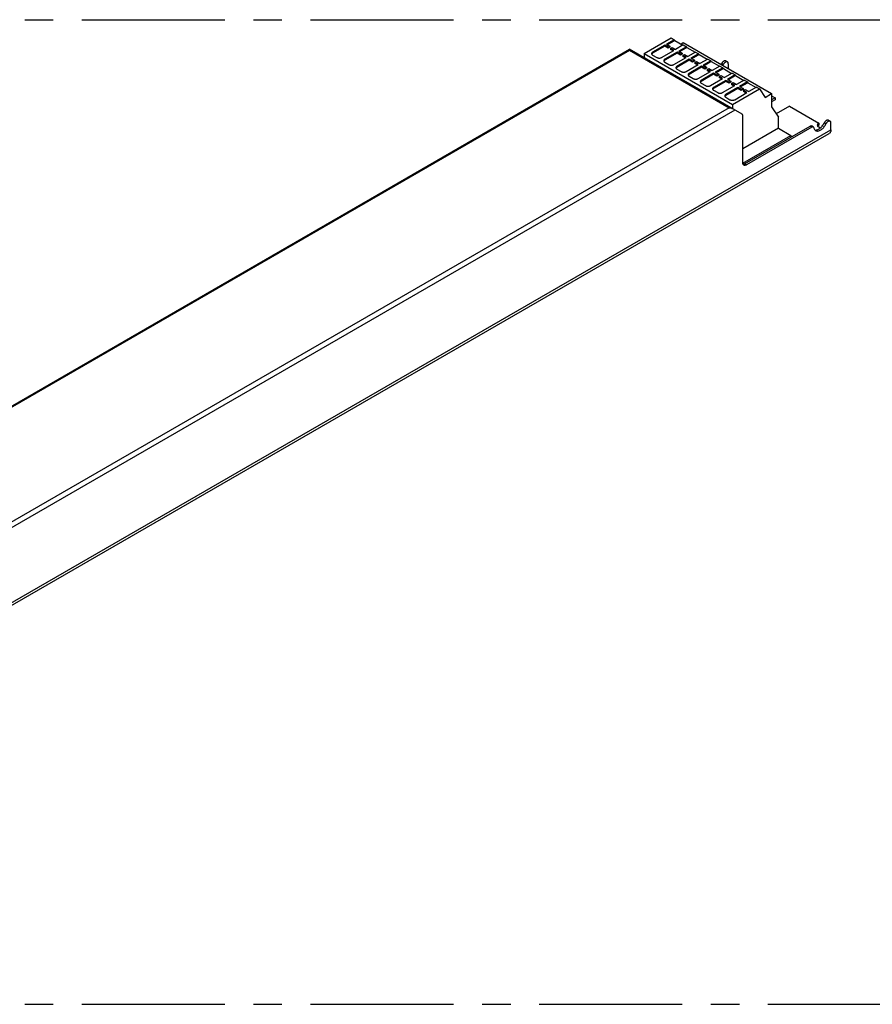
# Model space of a CAD drawing. Header units: millimetres. Extents: x 0 to 210, y 0 to 297.
# Tile 4 of 6: x 94 to 138, y 202 to 252. Entities that reach past the tile are written whole.
import ezdxf

# ---------------------------------------------------------------- set-up
doc = ezdxf.new("R2010")
doc.units = ezdxf.units.MM
doc.header["$LTSCALE"] = 19.36
doc.linetypes.add('CENTER', pattern=[0.6, 0.375, -0.075, 0.075, -0.075])
doc.layers.get('0').update_dxf_attribs({"linetype": 'CONTINUOUS'})
for name, color, linetype in [('DEFAULT_1', 7, 'CENTER'), ('Z_AXIS', 7, 'CONTINUOUS'), ('Z_SURFACE', 7, 'CONTINUOUS')]:
    doc.layers.add(name, color=color, linetype=linetype)

msp = doc.modelspace()

# ---------------------------------------------------------------- linework, layer by layer
at = {"color": 7, "linetype": 'Continuous'}
for p, q in [((126.196, 250.241), (127.561, 251.03)), ((128.054, 250.722), (128.175, 250.792)), ((128.175, 250.792), (132.665, 248.2)), ((61.133, 213.329), (125.446, 250.46)), ((131.171, 247.154), (125.446, 250.46)), ((126.196, 250.241), (126.194, 250.028)), ((126.196, 250.241), (130.686, 247.649)), ((130.464, 249.719), (130.464, 249.471)), ((130.686, 247.649), (132.051, 248.438)), ((132.051, 248.438), (132.329, 248.006)), ((132.329, 248.006), (132.665, 248.2)), ((132.665, 248.2), (132.665, 247.528)), ((130.686, 247.649), (130.684, 247.435)), ((131.207, 244.684), (131.207, 247.074)), ((132.665, 247.528), (133.019, 247.006)), ((133.019, 246.445), (133.019, 247.006)), ((135.679, 246.368), (135.679, 246.709)), ((60.82, 203.013), (135.596, 246.185)), ((133.019, 246.445), (131.207, 245.398)), ((131.207, 244.674), (133.646, 246.082)), ((131.295, 244.633), (134.628, 246.557)), ((134.716, 246.506), (131.384, 244.582)), ((133.019, 246.445), (133.646, 246.082)), ((133.646, 246.082), (133.646, 245.99)), ((134.778, 246.512), (134.69, 246.563)), ((135.14, 246.455), (135.061, 246.501))]:
    msp.add_line(p, q, dxfattribs=at)
at = {"color": 9, "linetype": 'Continuous'}
for p, q in [((61.308, 213.371), (125.446, 250.401)), ((125.446, 250.401), (130.502, 247.482)), ((130.8, 247.368), (66.312, 210.136)), ((130.502, 247.482), (66.364, 210.452)), ((60.903, 203.196), (135.679, 246.368)), ((134.716, 246.506), (134.628, 246.557)), ((131.384, 244.582), (131.295, 244.633))]:
    msp.add_line(p, q, dxfattribs=at)
at = {"color": 7, "linetype": 'Continuous'}
for points in [[(125.446, 250.46), (125.446, 250.458), (125.446, 250.452)], [(125.446, 250.452), (125.446, 250.431), (125.446, 250.417), (125.446, 250.401)], [(130.1, 249.681), (130.101, 249.682), (130.123, 249.724)], [(130.188, 249.63), (130.189, 249.631), (130.211, 249.673)], [(130.502, 247.482), (130.532, 247.48), (130.563, 247.477), (130.593, 247.472), (130.622, 247.463), (130.65, 247.453), (130.677, 247.44)], [(131.207, 247.074), (131.206, 247.088), (131.205, 247.101), (131.202, 247.113), (131.197, 247.124), (131.192, 247.133), (131.186, 247.142), (131.179, 247.149), (131.171, 247.154)], [(134.628, 246.557), (134.64, 246.563), (134.651, 246.567), (134.663, 246.569), (134.674, 246.569), (134.683, 246.566), (134.69, 246.563)], [(134.859, 246.355), (134.886, 246.351), (134.915, 246.351), (134.946, 246.355), (134.979, 246.362), (135.011, 246.374), (135.045, 246.39), (135.078, 246.409), (135.111, 246.432), (135.144, 246.459), (135.176, 246.488), (135.207, 246.52), (135.237, 246.555), (135.265, 246.592), (135.291, 246.631), (135.316, 246.671), (135.338, 246.713)], [(134.899, 246.323), (134.919, 246.313), (134.946, 246.305), (134.974, 246.3), (135.004, 246.3), (135.035, 246.304), (135.067, 246.311), (135.1, 246.323), (135.133, 246.339), (135.166, 246.358), (135.2, 246.381), (135.233, 246.407), (135.265, 246.437), (135.296, 246.469), (135.325, 246.504), (135.354, 246.541), (135.38, 246.58), (135.404, 246.62), (135.426, 246.662)], [(134.778, 246.512), (134.772, 246.515), (134.762, 246.518), (134.751, 246.518), (134.74, 246.516), (134.728, 246.512), (134.716, 246.506)], [(134.803, 246.474), (134.799, 246.486), (134.795, 246.496), (134.788, 246.504), (134.781, 246.511), (134.778, 246.512)], [(134.803, 246.474), (134.811, 246.441), (134.822, 246.412), (134.836, 246.385), (134.853, 246.361), (134.873, 246.342), (134.895, 246.325), (134.899, 246.323)], [(135.679, 246.368), (135.678, 246.337), (135.674, 246.307), (135.667, 246.28), (135.658, 246.255), (135.646, 246.233), (135.632, 246.214), (135.615, 246.198), (135.596, 246.185)], [(131.259, 244.57), (131.245, 244.579), (131.234, 244.591), (131.224, 244.606), (131.217, 244.622), (131.211, 244.641), (131.208, 244.662), (131.207, 244.684)], [(131.295, 244.633), (131.278, 244.624), (131.261, 244.617), (131.244, 244.612), (131.227, 244.609), (131.223, 244.609)], [(131.384, 244.582), (131.364, 244.572), (131.344, 244.564), (131.325, 244.56), (131.307, 244.558), (131.29, 244.559), (131.273, 244.563), (131.259, 244.57)]]:
    msp.add_lwpolyline(points, dxfattribs=at)
at = {"layer": 'DEFAULT_1', "color": 5, "linetype": 'CENTER'}
for p, q in [((51.167, 251.957), (151.182, 251.957)), ((51.167, 201.944), (151.182, 201.944))]:
    msp.add_line(p, q, dxfattribs=at)
at = {"layer": 'Z_AXIS', "color": 7, "linetype": 'Continuous'}
for p, q in [((130.211, 249.673), (130.123, 249.724)), ((130.335, 249.862), (130.423, 249.811)), ((132.665, 248.088), (132.842, 247.986)), ((132.842, 247.986), (132.665, 247.884)), ((132.842, 247.884), (132.665, 247.782)), ((132.842, 247.986), (132.842, 247.884)), ((133.567, 247.567), (132.9, 247.182)), ((133.567, 247.567), (135.061, 246.705)), ((135.026, 246.578), (135.012, 246.563)), ((135.061, 246.705), (135.061, 246.603)), ((135.426, 246.662), (135.338, 246.713)), ((135.55, 246.851), (135.638, 246.8)), ((135.012, 246.563), (135.004, 246.552))]:
    msp.add_line(p, q, dxfattribs=at)
for points in [[(130.335, 249.862), (130.322, 249.867), (130.309, 249.87), (130.295, 249.871), (130.28, 249.87), (130.265, 249.866), (130.249, 249.86), (130.233, 249.851), (130.217, 249.841), (130.202, 249.829), (130.186, 249.814), (130.172, 249.799), (130.158, 249.782), (130.145, 249.763), (130.133, 249.744), (130.123, 249.724)], [(130.423, 249.811), (130.411, 249.816), (130.398, 249.819), (130.384, 249.82), (130.369, 249.819), (130.353, 249.815), (130.338, 249.809), (130.322, 249.8), (130.306, 249.79), (130.29, 249.778), (130.275, 249.763), (130.26, 249.748), (130.246, 249.731), (130.233, 249.712), (130.222, 249.693), (130.211, 249.673)], [(130.464, 249.719), (130.463, 249.737), (130.461, 249.754), (130.456, 249.769), (130.45, 249.782), (130.442, 249.794), (130.433, 249.804), (130.423, 249.811)], [(135.061, 246.705), (135.042, 246.693), (135.026, 246.68), (135.012, 246.665), (135.001, 246.65), (134.994, 246.635), (134.989, 246.619), (134.987, 246.603)], [(134.987, 246.603), (134.989, 246.587), (134.994, 246.571), (135.001, 246.555), (135.012, 246.54), (135.026, 246.526), (135.042, 246.513), (135.061, 246.501)], [(135.061, 246.603), (135.042, 246.591), (135.026, 246.578)], [(135.55, 246.851), (135.537, 246.857), (135.524, 246.86), (135.51, 246.86), (135.495, 246.859), (135.48, 246.855), (135.464, 246.849), (135.448, 246.84), (135.432, 246.83), (135.417, 246.818), (135.401, 246.804), (135.387, 246.788), (135.373, 246.771), (135.36, 246.753), (135.348, 246.733), (135.338, 246.713)], [(135.638, 246.8), (135.626, 246.806), (135.612, 246.809), (135.598, 246.809), (135.584, 246.808), (135.568, 246.804), (135.553, 246.798), (135.537, 246.789), (135.521, 246.779), (135.505, 246.767), (135.49, 246.753), (135.475, 246.737), (135.461, 246.72), (135.448, 246.702), (135.437, 246.682), (135.426, 246.662)], [(135.679, 246.709), (135.678, 246.727), (135.676, 246.743), (135.671, 246.758), (135.665, 246.772), (135.657, 246.783), (135.648, 246.793), (135.638, 246.8)]]:
    msp.add_lwpolyline(points, dxfattribs=at)
at = {"layer": 'Z_SURFACE', "color": 7, "linetype": 'Continuous'}
for p, q in [((127.242, 250.662), (126.62, 250.303)), ((127.242, 250.611), (126.62, 250.252)), ((127.242, 250.662), (127.242, 250.611)), ((127.414, 250.562), (127.242, 250.662)), ((127.414, 250.511), (127.242, 250.611)), ((127.72, 250.938), (127.33, 250.713)), ((127.33, 250.713), (127.503, 250.613)), ((127.744, 250.901), (127.374, 250.687)), ((127.503, 250.613), (127.414, 250.562)), ((127.503, 250.613), (127.503, 250.562)), ((127.561, 251.03), (127.72, 250.938)), ((127.72, 250.938), (127.744, 250.901)), ((127.744, 250.901), (128.16, 250.661)), ((128.18, 250.673), (127.79, 250.447)), ((128.339, 250.581), (127.949, 250.356)), ((128.18, 250.673), (128.339, 250.581)), ((128.339, 250.581), (128.363, 250.544)), ((126.568, 250.231), (126.569, 250.22)), ((126.569, 250.22), (126.573, 250.209)), ((126.62, 250.252), (126.604, 250.241)), ((126.606, 250.168), (126.62, 250.16)), ((126.62, 250.16), (126.832, 250.037)), ((127.079, 250.037), (127.701, 250.396)), ((127.86, 250.305), (127.238, 249.945)), ((127.86, 250.254), (127.238, 249.894)), ((127.503, 250.562), (127.414, 250.511)), ((127.414, 250.562), (127.414, 250.511)), ((127.529, 250.496), (127.617, 250.547)), ((127.529, 250.496), (127.529, 250.445)), ((127.701, 250.396), (127.529, 250.496)), ((127.657, 250.371), (127.529, 250.445)), ((127.617, 250.547), (127.79, 250.447)), ((127.86, 250.305), (127.86, 250.254)), ((128.033, 250.205), (127.86, 250.305)), ((128.033, 250.154), (127.86, 250.254)), ((127.949, 250.356), (128.121, 250.256)), ((128.363, 250.544), (127.993, 250.33)), ((128.121, 250.256), (128.033, 250.205)), ((128.121, 250.205), (128.033, 250.154)), ((128.033, 250.205), (128.033, 250.154)), ((128.121, 250.256), (128.121, 250.205)), ((128.148, 250.139), (128.236, 250.19)), ((128.148, 250.139), (128.148, 250.088)), ((128.32, 250.039), (128.148, 250.139)), ((128.276, 250.014), (128.148, 250.088)), ((128.236, 250.19), (128.408, 250.09)), ((128.363, 250.544), (128.778, 250.304)), ((128.799, 250.316), (128.408, 250.09)), ((128.958, 250.224), (128.568, 249.998)), ((128.982, 250.186), (128.612, 249.973)), ((128.799, 250.316), (128.958, 250.224)), ((128.958, 250.224), (128.982, 250.186)), ((128.982, 250.186), (129.397, 249.947)), ((127.187, 249.874), (127.188, 249.863)), ((127.188, 249.863), (127.191, 249.851)), ((127.238, 249.894), (127.223, 249.884)), ((127.225, 249.811), (127.238, 249.802)), ((127.238, 249.802), (127.45, 249.68)), ((127.698, 249.68), (128.32, 250.039)), ((128.479, 249.947), (127.857, 249.588)), ((128.479, 249.896), (127.857, 249.537)), ((128.317, 249.323), (128.939, 249.682)), ((129.098, 249.59), (128.476, 249.231)), ((128.479, 249.947), (128.479, 249.896)), ((128.652, 249.848), (128.479, 249.947)), ((128.652, 249.797), (128.479, 249.896)), ((128.568, 249.998), (128.74, 249.899)), ((128.74, 249.899), (128.652, 249.848)), ((128.74, 249.848), (128.652, 249.797)), ((128.652, 249.848), (128.652, 249.797)), ((128.74, 249.899), (128.74, 249.848)), ((128.766, 249.782), (128.855, 249.833)), ((128.766, 249.782), (128.766, 249.73)), ((128.939, 249.682), (128.766, 249.782)), ((128.895, 249.657), (128.766, 249.73)), ((128.855, 249.833), (129.027, 249.733)), ((129.417, 249.958), (129.027, 249.733)), ((129.098, 249.59), (129.098, 249.539)), ((129.27, 249.491), (129.098, 249.59)), ((129.576, 249.866), (129.186, 249.641)), ((129.186, 249.641), (129.359, 249.542)), ((129.6, 249.829), (129.231, 249.616)), ((129.417, 249.958), (129.576, 249.866)), ((129.576, 249.866), (129.6, 249.829)), ((129.6, 249.829), (130.016, 249.589)), ((130.036, 249.601), (129.646, 249.376)), ((130.036, 249.601), (130.195, 249.509)), ((127.806, 249.517), (127.807, 249.505)), ((127.807, 249.505), (127.81, 249.494)), ((127.857, 249.537), (127.842, 249.527)), ((127.844, 249.454), (127.857, 249.445)), ((127.857, 249.445), (128.069, 249.323)), ((128.424, 249.159), (128.426, 249.148)), ((128.426, 249.148), (128.429, 249.137)), ((128.476, 249.18), (128.46, 249.17)), ((128.463, 249.097), (128.476, 249.088)), ((129.098, 249.539), (128.476, 249.18)), ((128.476, 249.088), (128.688, 248.966)), ((128.935, 248.966), (129.558, 249.325)), ((129.717, 249.233), (129.094, 248.874)), ((129.717, 249.182), (129.094, 248.823)), ((129.27, 249.44), (129.098, 249.539)), ((129.359, 249.542), (129.27, 249.491)), ((129.359, 249.491), (129.27, 249.44)), ((129.27, 249.491), (129.27, 249.44)), ((129.359, 249.542), (129.359, 249.491)), ((129.385, 249.424), (129.474, 249.475)), ((129.385, 249.424), (129.385, 249.373)), ((129.558, 249.325), (129.385, 249.424)), ((129.513, 249.299), (129.385, 249.373)), ((129.474, 249.475), (129.646, 249.376)), ((129.717, 249.233), (129.717, 249.182)), ((129.889, 249.133), (129.717, 249.233)), ((129.889, 249.082), (129.717, 249.182)), ((130.195, 249.509), (129.805, 249.284)), ((129.805, 249.284), (129.977, 249.184)), ((130.219, 249.472), (129.849, 249.258)), ((129.977, 249.184), (129.889, 249.133)), ((129.977, 249.133), (129.889, 249.082)), ((129.889, 249.133), (129.889, 249.082)), ((129.977, 249.184), (129.977, 249.133)), ((130.004, 249.067), (130.092, 249.118)), ((130.004, 249.067), (130.004, 249.016)), ((130.176, 248.968), (130.004, 249.067)), ((130.092, 249.118), (130.265, 249.019)), ((130.195, 249.509), (130.219, 249.472)), ((130.219, 249.472), (130.635, 249.232)), ((130.655, 249.244), (130.265, 249.019)), ((130.814, 249.152), (130.424, 248.927)), ((130.838, 249.115), (130.468, 248.901)), ((130.655, 249.244), (130.814, 249.152)), ((130.814, 249.152), (130.838, 249.115)), ((130.838, 249.115), (131.253, 248.875)), ((129.043, 248.802), (129.044, 248.791)), ((129.044, 248.791), (129.048, 248.78)), ((129.094, 248.823), (129.079, 248.813)), ((129.081, 248.739), (129.094, 248.731)), ((129.094, 248.731), (129.307, 248.608)), ((129.554, 248.608), (130.176, 248.968)), ((130.335, 248.876), (129.713, 248.516)), ((130.335, 248.825), (129.713, 248.465)), ((130.132, 248.942), (130.004, 249.016)), ((130.173, 248.251), (130.795, 248.61)), ((130.335, 248.876), (130.335, 248.825)), ((130.508, 248.776), (130.335, 248.876)), ((130.508, 248.725), (130.335, 248.825)), ((130.424, 248.927), (130.596, 248.827)), ((130.596, 248.827), (130.508, 248.776)), ((130.596, 248.776), (130.508, 248.725)), ((130.508, 248.776), (130.508, 248.725)), ((130.596, 248.827), (130.596, 248.776)), ((130.623, 248.71), (130.711, 248.761)), ((130.623, 248.71), (130.623, 248.659)), ((130.795, 248.61), (130.623, 248.71)), ((130.751, 248.585), (130.623, 248.659)), ((130.711, 248.761), (130.883, 248.661)), ((131.274, 248.887), (130.883, 248.661)), ((131.433, 248.795), (131.042, 248.57)), ((131.042, 248.57), (131.215, 248.47)), ((131.457, 248.758), (131.087, 248.544)), ((131.274, 248.887), (131.433, 248.795)), ((131.433, 248.795), (131.457, 248.758)), ((131.457, 248.758), (131.872, 248.518)), ((129.662, 248.445), (129.663, 248.434)), ((129.663, 248.434), (129.666, 248.423)), ((129.713, 248.465), (129.698, 248.455)), ((129.7, 248.382), (129.713, 248.374)), ((129.713, 248.374), (129.925, 248.251)), ((130.281, 248.088), (130.282, 248.077)), ((130.282, 248.077), (130.285, 248.065)), ((130.332, 248.108), (130.317, 248.098)), ((130.954, 248.519), (130.332, 248.159)), ((130.954, 248.467), (130.332, 248.108)), ((130.791, 247.894), (131.414, 248.253)), ((130.954, 248.519), (130.954, 248.467)), ((131.126, 248.419), (130.954, 248.519)), ((131.126, 248.368), (130.954, 248.467)), ((131.215, 248.47), (131.126, 248.419)), ((131.215, 248.419), (131.126, 248.368)), ((131.126, 248.419), (131.126, 248.368)), ((131.215, 248.47), (131.215, 248.419)), ((131.241, 248.353), (131.33, 248.404)), ((131.241, 248.353), (131.241, 248.302)), ((131.414, 248.253), (131.241, 248.353)), ((131.37, 248.228), (131.241, 248.302)), ((131.33, 248.404), (131.502, 248.304)), ((131.892, 248.529), (131.502, 248.304)), ((131.892, 248.529), (132.051, 248.438)), ((130.319, 248.025), (130.332, 248.016)), ((130.332, 248.016), (130.544, 247.894))]:
    msp.add_line(p, q, dxfattribs=at)
at = {"layer": 'Z_SURFACE', "color": 9, "linetype": 'Continuous'}
for p, q in [((126.62, 250.303), (126.62, 250.252)), ((127.238, 249.945), (127.238, 249.894)), ((127.857, 249.588), (127.857, 249.537)), ((128.476, 249.231), (128.476, 249.18)), ((129.094, 248.874), (129.094, 248.823)), ((129.713, 248.516), (129.713, 248.465)), ((130.332, 248.159), (130.332, 248.108))]:
    msp.add_line(p, q, dxfattribs=at)
at = {"layer": 'Z_SURFACE', "color": 7, "linetype": 'Continuous'}
for points in [[(126.62, 250.303), (126.606, 250.294), (126.595, 250.285), (126.586, 250.275), (126.578, 250.264), (126.573, 250.254), (126.569, 250.242), (126.568, 250.231)], [(126.573, 250.209), (126.578, 250.198), (126.586, 250.187), (126.595, 250.177), (126.606, 250.168)], [(126.604, 250.241), (126.592, 250.231), (126.582, 250.219), (126.574, 250.206)], [(126.832, 250.037), (126.846, 250.03), (126.862, 250.023), (126.879, 250.018), (126.898, 250.013), (126.916, 250.01), (126.936, 250.008), (126.955, 250.008), (126.975, 250.008), (126.994, 250.01), (127.013, 250.013), (127.031, 250.018), (127.048, 250.023), (127.064, 250.03), (127.079, 250.037)], [(127.238, 249.945), (127.225, 249.937), (127.214, 249.928), (127.204, 249.918), (127.197, 249.907), (127.191, 249.896), (127.188, 249.885), (127.187, 249.874)], [(127.191, 249.851), (127.197, 249.841), (127.204, 249.83), (127.214, 249.82), (127.225, 249.811)], [(127.223, 249.884), (127.21, 249.873), (127.2, 249.862), (127.193, 249.849)], [(127.45, 249.68), (127.465, 249.672), (127.481, 249.666), (127.498, 249.66), (127.516, 249.656), (127.535, 249.653), (127.555, 249.651), (127.574, 249.65), (127.594, 249.651), (127.613, 249.653), (127.632, 249.656), (127.65, 249.66), (127.667, 249.666), (127.683, 249.672), (127.698, 249.68)], [(127.857, 249.588), (127.844, 249.58), (127.833, 249.57), (127.823, 249.561), (127.816, 249.55), (127.81, 249.539), (127.807, 249.528), (127.806, 249.517)], [(127.81, 249.494), (127.816, 249.483), (127.823, 249.473), (127.833, 249.463), (127.844, 249.454)], [(127.842, 249.527), (127.829, 249.516), (127.819, 249.504), (127.812, 249.492)], [(128.069, 249.323), (128.084, 249.315), (128.1, 249.309), (128.117, 249.303), (128.135, 249.299), (128.154, 249.296), (128.173, 249.294), (128.193, 249.293), (128.212, 249.294), (128.232, 249.296), (128.251, 249.299), (128.269, 249.303), (128.286, 249.309), (128.302, 249.315), (128.317, 249.323)], [(128.476, 249.231), (128.463, 249.222), (128.451, 249.213), (128.442, 249.203), (128.434, 249.193), (128.429, 249.182), (128.426, 249.171), (128.424, 249.159)], [(128.429, 249.137), (128.434, 249.126), (128.442, 249.116), (128.451, 249.106), (128.463, 249.097)], [(128.46, 249.17), (128.448, 249.159), (128.438, 249.147), (128.43, 249.135)], [(128.688, 248.966), (128.703, 248.958), (128.718, 248.951), (128.736, 248.946), (128.754, 248.942), (128.773, 248.938), (128.792, 248.937), (128.812, 248.936), (128.831, 248.937), (128.85, 248.938), (128.869, 248.942), (128.887, 248.946), (128.905, 248.951), (128.921, 248.958), (128.935, 248.966)], [(129.094, 248.874), (129.081, 248.865), (129.07, 248.856), (129.06, 248.846), (129.053, 248.836), (129.048, 248.825), (129.044, 248.814), (129.043, 248.802)], [(129.048, 248.78), (129.053, 248.769), (129.06, 248.758), (129.07, 248.749), (129.081, 248.739)], [(129.079, 248.813), (129.067, 248.802), (129.056, 248.79), (129.049, 248.777)], [(129.307, 248.608), (129.321, 248.601), (129.337, 248.594), (129.354, 248.589), (129.372, 248.584), (129.391, 248.581), (129.411, 248.579), (129.43, 248.579), (129.45, 248.579), (129.469, 248.581), (129.488, 248.584), (129.506, 248.589), (129.523, 248.594), (129.539, 248.601), (129.554, 248.608)], [(129.713, 248.516), (129.7, 248.508), (129.689, 248.499), (129.679, 248.489), (129.672, 248.478), (129.666, 248.468), (129.663, 248.456), (129.662, 248.445)], [(129.666, 248.423), (129.672, 248.412), (129.679, 248.401), (129.689, 248.391), (129.7, 248.382)], [(129.698, 248.455), (129.685, 248.445), (129.675, 248.433), (129.668, 248.42)], [(129.925, 248.251), (129.94, 248.244), (129.956, 248.237), (129.973, 248.232), (129.991, 248.227), (130.01, 248.224), (130.029, 248.222), (130.049, 248.222), (130.069, 248.222), (130.088, 248.224), (130.107, 248.227), (130.125, 248.232), (130.142, 248.237), (130.158, 248.244), (130.173, 248.251)], [(130.332, 248.159), (130.319, 248.151), (130.307, 248.142), (130.298, 248.132), (130.29, 248.121), (130.285, 248.11), (130.282, 248.099), (130.281, 248.088)], [(130.317, 248.098), (130.304, 248.087), (130.294, 248.075), (130.287, 248.063)], [(130.285, 248.065), (130.29, 248.054), (130.298, 248.044), (130.307, 248.034), (130.319, 248.025)], [(130.544, 247.894), (130.559, 247.886), (130.575, 247.88), (130.592, 247.874), (130.61, 247.87), (130.629, 247.867), (130.648, 247.865), (130.668, 247.864), (130.687, 247.865), (130.707, 247.867), (130.726, 247.87), (130.744, 247.874), (130.761, 247.88), (130.777, 247.886), (130.791, 247.894)]]:
    msp.add_lwpolyline(points, dxfattribs=at)

doc.saveas('drawing.dxf')
